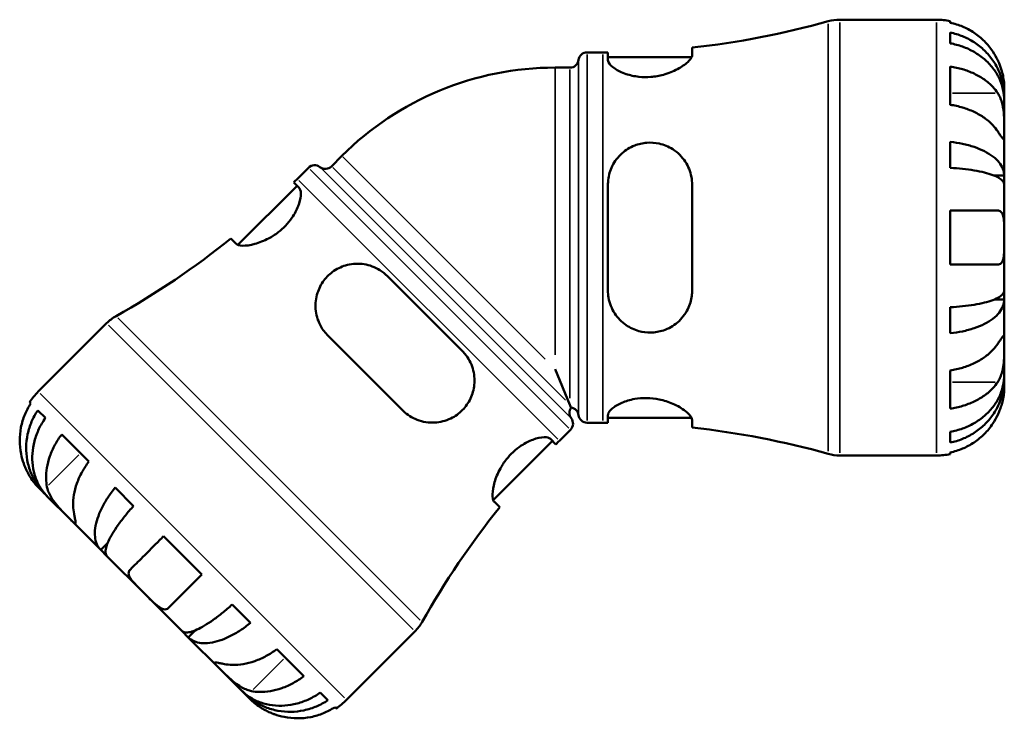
# Model space of a CAD drawing. Header units: millimetres. Extents: x 0 to 898, y 0 to 907.
# Tile 3 of 12: x 356 to 487, y 249 to 342. Entities that reach past the tile are written whole.
import ezdxf

# ---------------------------------------------------------------- set-up
doc = ezdxf.new("R2010")
doc.units = ezdxf.units.MM
doc.layers.add('Visible (ISO)', color=7, linetype='Continuous', lineweight=50)
doc.layers.add('Visible Narrow (ISO)', color=7, linetype='Continuous', lineweight=35)

msp = doc.modelspace()

# ---------------------------------------------------------------- linework, layer by layer
at = {"layer": 'Visible (ISO)'}
for p, q in [((465.393, 342.1), (478.262, 342.1)), ((480.062, 341.918), (480.062, 341.692)), ((480.062, 340.384), (480.062, 338.951)), ((445.735, 337.389), (445.735, 338.389)), ((431.775, 337.75), (433.855, 337.75)), ((434.535, 337.752), (434.535, 336.725)), ((434.535, 337.11), (445.666, 337.11)), ((427.509, 335.72), (429.474, 335.72)), ((480.062, 335.863), (480.062, 330.772)), ((487.262, 331.813), (487.262, 333.1)), ((487.262, 331.813), (487.245, 331.813)), ((487.262, 331.323), (487.262, 331.813)), ((487.262, 327.242), (487.262, 331.323)), ((487.262, 321.341), (487.262, 327.242)), ((480.062, 325.834), (480.062, 322.375)), ((399.143, 323.97), (397.754, 322.581)), ((394.691, 322.389), (393.22, 320.918)), ((487.262, 321.341), (485.937, 321.341)), ((487.262, 320.158), (487.262, 321.341)), ((393.192, 319.985), (385.322, 312.114)), ((393.464, 319.713), (392.738, 320.439)), ((434.535, 320.14), (434.535, 306.06)), ((445.735, 306.06), (445.735, 320.14)), ((487.262, 313.1), (487.262, 320.158)), ((480.062, 316.7), (480.062, 309.5)), ((487.262, 306.041), (487.262, 313.1)), ((384.368, 312.97), (385.075, 312.263)), ((415.148, 298.029), (405.192, 307.985)), ((487.262, 304.859), (487.262, 306.041)), ((487.262, 304.859), (485.937, 304.859)), ((487.262, 298.958), (487.262, 304.859)), ((480.062, 303.824), (480.062, 300.365)), ((367.844, 301.694), (358.744, 292.594)), ((397.272, 300.066), (407.228, 290.11)), ((487.262, 294.876), (487.262, 298.958)), ((429.474, 290.862), (427.509, 295.604)), ((480.062, 295.427), (480.062, 290.336)), ((487.262, 294.387), (487.262, 294.876)), ((487.262, 294.387), (487.245, 294.387)), ((487.262, 293.1), (487.262, 294.387)), ((357.759, 291.033), (357.6, 291.192)), ((359.697, 289.095), (358.684, 290.108)), ((434.535, 289.474), (434.535, 288.448)), ((431.775, 288.45), (433.855, 288.45)), ((434.535, 289.09), (445.666, 289.09)), ((445.735, 287.81), (445.735, 288.81)), ((365.481, 283.311), (361.881, 286.911)), ((429.552, 287.529), (428.081, 286.058)), ((480.062, 287.248), (480.062, 285.815)), ((427.147, 286.03), (419.277, 278.159)), ((427.601, 285.575), (426.876, 286.301)), ((480.062, 284.507), (480.062, 284.282)), ((465.393, 284.1), (478.262, 284.1)), ((358.744, 279.866), (359.654, 278.956)), ((371.419, 277.373), (368.973, 279.819)), ((359.654, 278.956), (359.667, 278.968)), ((359.654, 278.956), (360, 278.609)), ((360, 278.609), (362.886, 275.724)), ((419.426, 277.912), (420.132, 277.205)), ((362.886, 275.724), (367.059, 271.551)), ((367.059, 271.551), (367.996, 272.488)), ((380.523, 268.269), (375.432, 273.36)), ((367.059, 271.551), (367.895, 270.715)), ((367.895, 270.715), (372.886, 265.724)), ((372.886, 265.724), (377.877, 260.732)), ((386.982, 261.81), (384.536, 264.256)), ((377.877, 260.732), (378.713, 259.896)), ((378.713, 259.896), (379.651, 260.833)), ((408.856, 260.682), (399.756, 251.581)), ((378.713, 259.896), (382.886, 255.724)), ((394.074, 254.718), (390.474, 258.318)), ((382.886, 255.724), (385.772, 252.838)), ((385.772, 252.838), (386.118, 252.491)), ((386.118, 252.491), (386.131, 252.504)), ((386.118, 252.491), (387.028, 251.581)), ((397.271, 251.521), (396.257, 252.535)), ((398.355, 250.437), (398.195, 250.597))]:
    msp.add_line(p, q, dxfattribs=at)
for centre, radius, start, end in [((433.855, 448.447), 110.698, 276.1608, 285.70667), ((465.393, 336.3), 5.8, 90, 105.70667), ((478.262, 333.1), 9, 78.46304, 90), ((429.474, 336.88), 1.16, 270, 352.81924), ((431.775, 336.59), 1.16, 90, 172.81924), ((433.855, 448.447), 110.698, 270, 270.35196), ((427.509, 295.604), 40.116, 90, 135), ((395.511, 321.569), 1.16, 52.18076, 135), ((396.934, 323.401), 1.16, 232.18076, 315), ((314.945, 399.193), 110.698, 314.64804, 315), ((314.945, 399.193), 110.698, 299.29333, 308.8392), ((371.945, 297.593), 5.8, 119.29333, 135), ((365.108, 286.23), 9, 135, 146.53696), ((430.564, 289.771), 1.16, 143.08211, 217.81924), ((429.474, 289.32), 1.16, 7.18076, 81.91789), ((428.731, 288.349), 1.16, 315, 37.81924), ((431.775, 289.61), 1.16, 187.18076, 270), ((433.855, 177.752), 110.698, 89.64804, 90), ((433.855, 177.752), 110.698, 74.29333, 83.8392), ((506.356, 207.783), 110.698, 135, 135.35196), ((465.393, 289.9), 5.8, 254.29333, 270), ((478.262, 293.1), 9, 270, 281.53696), ((506.356, 207.783), 110.698, 141.1608, 150.70667), ((404.755, 264.783), 5.8, 315, 330.70667), ((393.392, 257.945), 9, 303.46304, 315)]:
    msp.add_arc(centre, radius, start, end, dxfattribs=at)
for points, knots in [([(486.386, 336.7), (486.204, 337.087), (485.984, 337.48), (485.399, 338.362), (485.007, 338.834), (484.22, 339.625), (483.753, 340.017), (482.747, 340.692), (482.208, 340.976), (481.198, 341.396), (480.637, 341.574), (480.062, 341.692)], [4.42788405, 4.42788405, 4.42788405, 4.42788405, 4.5512464, 4.5512464, 4.71913293, 4.71913293, 4.88586959, 4.88586959, 5.05260626, 5.05260626, 5.21400469, 5.21400469, 5.21400469, 5.21400469]), ([(480.062, 340.384), (480.639, 340.27), (481.203, 340.098), (482.215, 339.691), (482.755, 339.417), (483.761, 338.765), (484.229, 338.387), (485.015, 337.624), (485.405, 337.17), (486.079, 336.192), (486.362, 335.668), (486.788, 334.669), (486.97, 334.103), (487.207, 332.945), (487.262, 332.354), (487.262, 331.813)], [0.1707461, 0.1707461, 0.1707461, 0.1707461, 0.33284, 0.33284, 0.4994944, 0.4994944, 0.6661487, 0.6661487, 0.8332087, 0.8332087, 1.0002688, 1.0002688, 1.1679728, 1.1679728, 1.3356767, 1.3356767, 1.3356767, 1.3356767]), ([(487.262, 331.323), (487.262, 331.805), (487.207, 332.331), (486.97, 333.361), (486.788, 333.865), (486.362, 334.754), (486.079, 335.22), (485.405, 336.091), (485.015, 336.495), (484.229, 337.173), (483.761, 337.51), (482.755, 338.091), (482.215, 338.335), (481.203, 338.697), (480.639, 338.85), (480.062, 338.951)], [4.0142509, 4.0142509, 4.0142509, 4.0142509, 4.1819549, 4.1819549, 4.3496588, 4.3496588, 4.5167189, 4.5167189, 4.6837789, 4.6837789, 4.8504333, 4.8504333, 5.0170876, 5.0170876, 5.1791816, 5.1791816, 5.1791816, 5.1791816]), ([(445.735, 337.389), (445.735, 337.322), (445.721, 337.249), (445.613, 336.961), (445.43, 336.719), (444.821, 336.149), (444.353, 335.817), (443.242, 335.225), (442.61, 334.962), (441.375, 334.624), (440.809, 334.521), (439.689, 334.435), (439.154, 334.445), (438.028, 334.57), (437.464, 334.701), (436.351, 335.076), (435.838, 335.334), (435.028, 335.879), (434.744, 336.166), (434.562, 336.53), (434.535, 336.631), (434.535, 336.725)], [-1.9753038, -1.9753038, -1.9753038, -1.9753038, -1.9022298, -1.9022298, -1.7014977, -1.7014977, -1.4563872, -1.4563872, -1.2268722, -1.2268722, -1.0516206, -1.0516206, -0.8887901, -0.8887901, -0.6980316, -0.6980316, -0.466889, -0.466889, -0.223371, -0.223371, -0.1239051, -0.1239051, -0.1239051, -0.1239051]), ([(487.262, 333.1), (487.262, 333.1), (487.263, 333.135), (487.26, 333.284), (487.257, 333.403), (487.231, 333.786), (487.199, 334.087), (487.085, 334.689), (487.023, 334.956), (486.89, 335.415), (486.831, 335.598), (486.705, 335.953), (486.639, 336.123), (486.51, 336.429), (486.45, 336.565), (486.386, 336.7)], [0, 0, 0, 0, 0.08783311, 0.08783311, 0.18435408, 0.18435408, 0.32279749, 0.32279749, 0.41754463, 0.41754463, 0.47774931, 0.47774931, 0.53276241, 0.53276241, 0.57681269, 0.57681269, 0.57681269, 0.57681269]), ([(480.062, 335.863), (480.637, 335.78), (481.198, 335.654), (482.208, 335.357), (482.747, 335.156), (483.753, 334.678), (484.22, 334.401), (485.007, 333.842), (485.399, 333.508), (485.984, 332.885), (486.204, 332.607), (486.386, 332.333)], [0.17075309, 0.17075309, 0.17075309, 0.17075309, 0.33215152, 0.33215152, 0.49888818, 0.49888818, 0.66562485, 0.66562485, 0.83351137, 0.83351137, 0.95687373, 0.95687373, 0.95687373, 0.95687373]), ([(486.386, 332.333), (486.445, 332.244), (486.502, 332.15), (486.652, 331.872), (486.739, 331.678), (486.896, 331.251), (486.963, 331.02), (487.097, 330.439), (487.151, 330.087), (487.232, 329.28), (487.249, 328.835), (487.264, 327.978), (487.262, 327.578), (487.262, 327.242)], [-0.58004807, -0.58004807, -0.58004807, -0.58004807, -0.5384523, -0.5384523, -0.46383793, -0.46383793, -0.3862639, -0.3862639, -0.27840269, -0.27840269, -0.14277912, -0.14277912, 0, 0, 0, 0]), ([(486.386, 327.242), (486.204, 327.516), (485.984, 327.794), (485.399, 328.417), (485.007, 328.751), (484.22, 329.31), (483.753, 329.587), (482.747, 330.065), (482.208, 330.266), (481.198, 330.563), (480.637, 330.688), (480.062, 330.772)], [4.42788405, 4.42788405, 4.42788405, 4.42788405, 4.5512464, 4.5512464, 4.71913293, 4.71913293, 4.88586959, 4.88586959, 5.05260626, 5.05260626, 5.21400469, 5.21400469, 5.21400469, 5.21400469]), ([(487.262, 327.242), (487.262, 327.059), (487.263, 326.896), (487.261, 326.607), (487.259, 326.485), (487.244, 326.263), (487.226, 326.194), (487.15, 326.182), (487.094, 326.232), (486.957, 326.404), (486.889, 326.498), (486.732, 326.726), (486.644, 326.856), (486.495, 327.078), (486.442, 327.158), (486.386, 327.242)], [0, 0, 0, 0, 0.07774953, 0.07774953, 0.16081914, 0.16081914, 0.27783798, 0.27783798, 0.3882896, 0.3882896, 0.46542959, 0.46542959, 0.54035429, 0.54035429, 0.57953204, 0.57953204, 0.57953204, 0.57953204]), ([(434.535, 320.14), (434.535, 320.348), (434.547, 320.556), (434.643, 321.411), (434.827, 322.037), (435.425, 323.251), (435.86, 323.827), (436.887, 324.749), (437.462, 325.108), (438.611, 325.556), (439.151, 325.68), (440.258, 325.766), (440.806, 325.726), (441.997, 325.464), (442.61, 325.205), (443.827, 324.425), (444.393, 323.861), (445.224, 322.591), (445.506, 321.895), (445.704, 320.822), (445.735, 320.482), (445.735, 320.14)], [-1.9584244, -1.9584244, -1.9584244, -1.9584244, -1.8929764, -1.8929764, -1.6872171, -1.6872171, -1.4600402, -1.4600402, -1.2513654, -1.2513654, -1.0839666, -1.0839666, -0.9173771, -0.9173771, -0.710053, -0.710053, -0.4546387, -0.4546387, -0.2153006, -0.2153006, -0.1077817, -0.1077817, -0.1077817, -0.1077817]), ([(480.062, 325.834), (480.639, 325.774), (481.203, 325.684), (482.215, 325.471), (482.755, 325.327), (483.761, 324.985), (484.229, 324.787), (485.015, 324.387), (485.405, 324.149), (486.079, 323.636), (486.362, 323.362), (486.788, 322.838), (486.97, 322.541), (487.207, 321.934), (487.262, 321.624), (487.262, 321.341)], [0.1707461, 0.1707461, 0.1707461, 0.1707461, 0.33284, 0.33284, 0.4994944, 0.4994944, 0.6661487, 0.6661487, 0.8332087, 0.8332087, 1.0002688, 1.0002688, 1.1679728, 1.1679728, 1.3356767, 1.3356767, 1.3356767, 1.3356767]), ([(487.262, 320.158), (487.262, 320.298), (487.207, 320.451), (486.97, 320.75), (486.788, 320.897), (486.362, 321.155), (486.079, 321.291), (485.405, 321.544), (485.015, 321.661), (484.229, 321.858), (483.761, 321.956), (482.755, 322.125), (482.215, 322.196), (481.203, 322.301), (480.639, 322.345), (480.062, 322.375)], [4.0142509, 4.0142509, 4.0142509, 4.0142509, 4.1819549, 4.1819549, 4.3496588, 4.3496588, 4.5167189, 4.5167189, 4.6837789, 4.6837789, 4.8504333, 4.8504333, 5.0170876, 5.0170876, 5.1791816, 5.1791816, 5.1791816, 5.1791816]), ([(393.464, 319.713), (393.486, 319.691), (393.506, 319.667), (393.664, 319.441), (393.717, 319.107), (393.639, 318.274), (393.524, 317.793), (393.127, 316.779), (392.857, 316.254), (392.248, 315.365), (391.959, 315.007), (391.333, 314.356), (391.01, 314.067), (390.258, 313.489), (389.83, 313.217), (388.773, 312.655), (388.151, 312.417), (386.934, 312.079), (386.355, 312.003), (385.521, 312.029), (385.235, 312.109), (385.079, 312.258), (385.077, 312.261), (385.075, 312.263)], [-2.0526513, -2.0526513, -2.0526513, -2.0526513, -2.0204862, -2.0204862, -1.7790845, -1.7790845, -1.5583781, -1.5583781, -1.3531257, -1.3531257, -1.2097213, -1.2097213, -1.0793863, -1.0793863, -0.9232026, -0.9232026, -0.6952005, -0.6952005, -0.4341724, -0.4341724, -0.2071269, -0.2071269, -0.2036297, -0.2036297, -0.2036297, -0.2036297]), ([(480.062, 316.7), (480.637, 316.7), (481.198, 316.7), (482.208, 316.7), (482.747, 316.7), (483.753, 316.7), (484.22, 316.7), (485.007, 316.7), (485.399, 316.7), (485.984, 316.7), (486.204, 316.7), (486.386, 316.7)], [0.17075309, 0.17075309, 0.17075309, 0.17075309, 0.33215152, 0.33215152, 0.49888818, 0.49888818, 0.66562485, 0.66562485, 0.83351137, 0.83351137, 0.95687373, 0.95687373, 0.95687373, 0.95687373]), ([(486.386, 316.7), (486.454, 316.7), (486.518, 316.691), (486.668, 316.648), (486.748, 316.602), (486.897, 316.464), (486.963, 316.369), (487.097, 316.079), (487.151, 315.861), (487.233, 315.279), (487.249, 314.9), (487.264, 314.046), (487.262, 313.575), (487.262, 313.1)], [-0.57647647, -0.57647647, -0.57647647, -0.57647647, -0.52968676, -0.52968676, -0.46054026, -0.46054026, -0.38562403, -0.38562403, -0.27730827, -0.27730827, -0.14258086, -0.14258086, 0, 0, 0, 0]), ([(487.262, 313.1), (487.262, 312.819), (487.263, 312.54), (487.261, 311.972), (487.258, 311.687), (487.236, 311.009), (487.207, 310.646), (487.1, 310.144), (487.04, 309.973), (486.902, 309.742), (486.833, 309.666), (486.673, 309.553), (486.582, 309.519), (486.452, 309.502), (486.419, 309.5), (486.386, 309.5)], [-2.49913258, -2.49913258, -2.49913258, -2.49913258, -2.41505436, -2.41505436, -2.32384732, -2.32384732, -2.1841143, -2.1841143, -2.08674766, -2.08674766, -2.01440674, -2.01440674, -1.93994266, -1.93994266, -1.91637503, -1.91637503, -1.91637503, -1.91637503]), ([(397.272, 300.066), (397.241, 300.096), (397.211, 300.128), (397.181, 300.159), (396.797, 300.562), (396.48, 301.013), (395.902, 302.156), (395.704, 302.869), (395.594, 304.305), (395.674, 305.029), (396.083, 306.312), (396.369, 306.876), (397.123, 307.879), (397.571, 308.308), (398.637, 309.033), (399.242, 309.3), (400.61, 309.642), (401.367, 309.672), (402.844, 309.441), (403.563, 309.174), (404.563, 308.546), (404.893, 308.284), (405.192, 307.985)], [-0.0136337, -0.0136337, -0.0136337, -0.0136337, 0, 0, 0, 0.174245, 0.174245, 0.4118108, 0.4118108, 0.6439084, 0.6439084, 0.8389558, 0.8389558, 1.0261762, 1.0261762, 1.2274389, 1.2274389, 1.4634934, 1.4634934, 1.7052068, 1.7052068, 1.8380394, 1.8380394, 1.8380394, 1.8380394]), ([(486.386, 309.5), (486.204, 309.5), (485.984, 309.5), (485.399, 309.5), (485.007, 309.5), (484.22, 309.5), (483.753, 309.5), (482.747, 309.5), (482.208, 309.5), (481.198, 309.5), (480.637, 309.5), (480.062, 309.5)], [4.42788405, 4.42788405, 4.42788405, 4.42788405, 4.5512464, 4.5512464, 4.71913293, 4.71913293, 4.88586959, 4.88586959, 5.05260626, 5.05260626, 5.21400469, 5.21400469, 5.21400469, 5.21400469]), ([(445.735, 306.06), (445.735, 305.827), (445.721, 305.595), (445.613, 304.736), (445.43, 304.133), (444.821, 302.902), (444.353, 302.299), (443.242, 301.347), (442.61, 300.982), (441.375, 300.57), (440.809, 300.47), (439.689, 300.451), (439.154, 300.52), (438.028, 300.833), (437.464, 301.1), (436.351, 301.866), (435.838, 302.397), (435.028, 303.64), (434.744, 304.36), (434.562, 305.429), (434.535, 305.743), (434.535, 306.06)], [-1.9753038, -1.9753038, -1.9753038, -1.9753038, -1.9022298, -1.9022298, -1.7014977, -1.7014977, -1.4563872, -1.4563872, -1.2268722, -1.2268722, -1.0516206, -1.0516206, -0.8887901, -0.8887901, -0.6980316, -0.6980316, -0.466889, -0.466889, -0.223371, -0.223371, -0.1239051, -0.1239051, -0.1239051, -0.1239051]), ([(480.062, 303.824), (480.639, 303.854), (481.203, 303.899), (482.215, 304.004), (482.755, 304.075), (483.761, 304.243), (484.229, 304.341), (485.015, 304.538), (485.405, 304.656), (486.079, 304.909), (486.362, 305.044), (486.788, 305.302), (486.97, 305.449), (487.207, 305.748), (487.262, 305.901), (487.262, 306.041)], [0.1707461, 0.1707461, 0.1707461, 0.1707461, 0.33284, 0.33284, 0.4994944, 0.4994944, 0.6661487, 0.6661487, 0.8332087, 0.8332087, 1.0002688, 1.0002688, 1.1679728, 1.1679728, 1.3356767, 1.3356767, 1.3356767, 1.3356767]), ([(487.262, 304.859), (487.262, 304.575), (487.207, 304.265), (486.97, 303.658), (486.788, 303.361), (486.362, 302.838), (486.079, 302.563), (485.405, 302.05), (485.015, 301.812), (484.229, 301.412), (483.761, 301.214), (482.755, 300.872), (482.215, 300.728), (481.203, 300.515), (480.639, 300.425), (480.062, 300.365)], [4.0142509, 4.0142509, 4.0142509, 4.0142509, 4.1819549, 4.1819549, 4.3496588, 4.3496588, 4.5167189, 4.5167189, 4.6837789, 4.6837789, 4.8504333, 4.8504333, 5.0170876, 5.0170876, 5.1791816, 5.1791816, 5.1791816, 5.1791816]), ([(486.386, 298.958), (486.445, 299.046), (486.502, 299.131), (486.652, 299.356), (486.739, 299.485), (486.896, 299.71), (486.963, 299.804), (487.097, 299.97), (487.151, 300.017), (487.232, 300.004), (487.249, 299.913), (487.264, 299.56), (487.262, 299.294), (487.262, 298.958)], [-0.58004807, -0.58004807, -0.58004807, -0.58004807, -0.5384523, -0.5384523, -0.46383793, -0.46383793, -0.3862639, -0.3862639, -0.27840269, -0.27840269, -0.14277912, -0.14277912, 0, 0, 0, 0]), ([(480.062, 295.427), (480.637, 295.511), (481.198, 295.636), (482.208, 295.933), (482.747, 296.134), (483.753, 296.612), (484.22, 296.889), (485.007, 297.448), (485.399, 297.782), (485.984, 298.406), (486.204, 298.683), (486.386, 298.958)], [0.17075309, 0.17075309, 0.17075309, 0.17075309, 0.33215152, 0.33215152, 0.49888818, 0.49888818, 0.66562485, 0.66562485, 0.83351137, 0.83351137, 0.95687373, 0.95687373, 0.95687373, 0.95687373]), ([(487.262, 298.958), (487.262, 298.774), (487.263, 298.572), (487.261, 298.12), (487.259, 297.871), (487.244, 297.243), (487.226, 296.857), (487.15, 296.104), (487.094, 295.743), (486.957, 295.157), (486.889, 294.928), (486.732, 294.503), (486.644, 294.309), (486.495, 294.038), (486.442, 293.95), (486.386, 293.866)], [0, 0, 0, 0, 0.07774953, 0.07774953, 0.16081914, 0.16081914, 0.27783798, 0.27783798, 0.3882896, 0.3882896, 0.46542959, 0.46542959, 0.54035429, 0.54035429, 0.57953204, 0.57953204, 0.57953204, 0.57953204]), ([(415.148, 298.029), (415.273, 297.904), (415.392, 297.773), (415.983, 297.057), (416.336, 296.393), (416.76, 294.987), (416.834, 294.248), (416.697, 292.88), (416.526, 292.256), (415.982, 291.111), (415.629, 290.602), (414.737, 289.688), (414.209, 289.311), (412.958, 288.703), (412.235, 288.521), (410.705, 288.432), (409.897, 288.56), (408.477, 289.117), (407.857, 289.508), (407.322, 290.018), (407.29, 290.048), (407.259, 290.079), (407.228, 290.11)], [-1.8383257, -1.8383257, -1.8383257, -1.8383257, -1.7826194, -1.7826194, -1.5461924, -1.5461924, -1.3125354, -1.3125354, -1.1136299, -1.1136299, -0.9267894, -0.9267894, -0.7287758, -0.7287758, -0.4939303, -0.4939303, -0.2314958, -0.2314958, 0, 0, 0, 0.0136277, 0.0136277, 0.0136277, 0.0136277]), ([(480.062, 287.248), (480.639, 287.35), (481.203, 287.503), (482.215, 287.865), (482.755, 288.109), (483.761, 288.689), (484.229, 289.026), (485.015, 289.704), (485.405, 290.109), (486.079, 290.979), (486.362, 291.445), (486.788, 292.334), (486.97, 292.838), (487.207, 293.869), (487.262, 294.395), (487.262, 294.876)], [0.1707461, 0.1707461, 0.1707461, 0.1707461, 0.33284, 0.33284, 0.4994944, 0.4994944, 0.6661487, 0.6661487, 0.8332087, 0.8332087, 1.0002688, 1.0002688, 1.1679728, 1.1679728, 1.3356767, 1.3356767, 1.3356767, 1.3356767]), ([(487.262, 294.387), (487.262, 293.845), (487.207, 293.254), (486.97, 292.097), (486.788, 291.53), (486.362, 290.531), (486.079, 290.008), (485.405, 289.029), (485.015, 288.575), (484.229, 287.813), (483.761, 287.435), (482.755, 286.782), (482.215, 286.508), (481.203, 286.101), (480.639, 285.929), (480.062, 285.815)], [4.0142509, 4.0142509, 4.0142509, 4.0142509, 4.1819549, 4.1819549, 4.3496588, 4.3496588, 4.5167189, 4.5167189, 4.6837789, 4.6837789, 4.8504333, 4.8504333, 5.0170876, 5.0170876, 5.1791816, 5.1791816, 5.1791816, 5.1791816]), ([(486.386, 293.866), (486.204, 293.592), (485.984, 293.315), (485.399, 292.691), (485.007, 292.357), (484.22, 291.798), (483.753, 291.521), (482.747, 291.043), (482.208, 290.842), (481.198, 290.545), (480.637, 290.42), (480.062, 290.336)], [4.42788405, 4.42788405, 4.42788405, 4.42788405, 4.5512464, 4.5512464, 4.71913293, 4.71913293, 4.88586959, 4.88586959, 5.05260626, 5.05260626, 5.21400469, 5.21400469, 5.21400469, 5.21400469]), ([(486.386, 289.5), (486.454, 289.643), (486.518, 289.787), (486.668, 290.147), (486.748, 290.361), (486.897, 290.802), (486.963, 291.026), (487.097, 291.552), (487.151, 291.838), (487.233, 292.4), (487.249, 292.649), (487.264, 293.006), (487.262, 293.1), (487.262, 293.1)], [-0.57647647, -0.57647647, -0.57647647, -0.57647647, -0.52968676, -0.52968676, -0.46054026, -0.46054026, -0.38562403, -0.38562403, -0.27730827, -0.27730827, -0.14258086, -0.14258086, 0, 0, 0, 0]), ([(357.759, 291.033), (357.437, 290.543), (357.166, 290.021), (356.749, 289.009), (356.568, 288.427), (356.334, 287.238), (356.281, 286.631), (356.284, 285.515), (356.341, 284.904), (356.551, 283.867), (356.673, 283.434), (356.818, 283.031)], [0.17075309, 0.17075309, 0.17075309, 0.17075309, 0.33215152, 0.33215152, 0.49888818, 0.49888818, 0.66562485, 0.66562485, 0.83351137, 0.83351137, 0.95687373, 0.95687373, 0.95687373, 0.95687373]), ([(429.474, 290.862), (429.512, 290.769), (429.545, 290.691), (429.6, 290.558), (429.62, 290.509), (429.632, 290.479), (429.634, 290.474), (429.636, 290.47), (429.636, 290.469), (429.637, 290.468), (429.637, 290.468), (429.637, 290.468)], [0, 0, 0, 0, 0.15324703, 0.15324703, 0.33142952, 0.33142952, 0.37914603, 0.37914603, 0.4072414, 0.4072414, 0.41726052, 0.41726052, 0.41726052, 0.41726052]), ([(434.535, 289.474), (434.535, 289.536), (434.547, 289.601), (434.643, 289.88), (434.827, 290.114), (435.425, 290.615), (435.86, 290.881), (436.887, 291.325), (437.462, 291.505), (438.611, 291.71), (439.151, 291.756), (440.258, 291.739), (440.806, 291.676), (441.997, 291.431), (442.61, 291.227), (443.827, 290.696), (444.393, 290.354), (445.224, 289.708), (445.506, 289.402), (445.704, 289.019), (445.735, 288.909), (445.735, 288.81)], [-1.9584244, -1.9584244, -1.9584244, -1.9584244, -1.8929764, -1.8929764, -1.6872171, -1.6872171, -1.4600402, -1.4600402, -1.2513654, -1.2513654, -1.0839666, -1.0839666, -0.9173771, -0.9173771, -0.710053, -0.710053, -0.4546387, -0.4546387, -0.2153006, -0.2153006, -0.1077817, -0.1077817, -0.1077817, -0.1077817]), ([(359.654, 278.956), (359.271, 279.338), (358.892, 279.795), (358.241, 280.781), (357.969, 281.311), (357.565, 282.318), (357.394, 282.889), (357.179, 284.057), (357.134, 284.654), (357.151, 285.749), (357.214, 286.347), (357.464, 287.52), (357.652, 288.095), (358.08, 289.099), (358.357, 289.619), (358.684, 290.108)], [4.0142509, 4.0142509, 4.0142509, 4.0142509, 4.1819549, 4.1819549, 4.3496588, 4.3496588, 4.5167189, 4.5167189, 4.6837789, 4.6837789, 4.8504333, 4.8504333, 5.0170876, 5.0170876, 5.1791816, 5.1791816, 5.1791816, 5.1791816]), ([(480.062, 284.507), (480.637, 284.625), (481.198, 284.803), (482.208, 285.223), (482.747, 285.507), (483.753, 286.183), (484.22, 286.574), (485.007, 287.365), (485.399, 287.837), (485.984, 288.719), (486.204, 289.112), (486.386, 289.5)], [0.17075309, 0.17075309, 0.17075309, 0.17075309, 0.33215152, 0.33215152, 0.49888818, 0.49888818, 0.66562485, 0.66562485, 0.83351137, 0.83351137, 0.95687373, 0.95687373, 0.95687373, 0.95687373]), ([(359.697, 289.095), (359.361, 288.615), (359.071, 288.108), (358.611, 287.136), (358.402, 286.582), (358.101, 285.46), (358.008, 284.891), (357.932, 283.856), (357.942, 283.294), (358.081, 282.202), (358.211, 281.672), (358.538, 280.742), (358.766, 280.257), (359.327, 279.361), (359.66, 278.95), (360, 278.609)], [0.1707461, 0.1707461, 0.1707461, 0.1707461, 0.33284, 0.33284, 0.4994944, 0.4994944, 0.6661487, 0.6661487, 0.8332087, 0.8332087, 1.0002688, 1.0002688, 1.1679728, 1.1679728, 1.3356767, 1.3356767, 1.3356767, 1.3356767]), ([(359.906, 279.943), (359.841, 280.266), (359.8, 280.617), (359.773, 281.472), (359.814, 281.986), (359.975, 282.937), (360.109, 283.463), (360.483, 284.513), (360.722, 285.036), (361.226, 285.96), (361.534, 286.446), (361.881, 286.911)], [4.42788405, 4.42788405, 4.42788405, 4.42788405, 4.5512464, 4.5512464, 4.71913293, 4.71913293, 4.88586959, 4.88586959, 5.05260626, 5.05260626, 5.21400469, 5.21400469, 5.21400469, 5.21400469]), ([(419.426, 277.912), (419.409, 277.929), (419.393, 277.947), (419.234, 278.159), (419.167, 278.501), (419.191, 279.395), (419.28, 279.941), (419.626, 281.117), (419.876, 281.743), (420.455, 282.789), (420.727, 283.203), (421.307, 283.937), (421.599, 284.254), (422.263, 284.875), (422.632, 285.164), (423.53, 285.758), (424.052, 286.016), (425.119, 286.414), (425.642, 286.518), (426.436, 286.534), (426.72, 286.457), (426.876, 286.301)], [-2.0683821, -2.0683821, -2.0683821, -2.0683821, -2.0430394, -2.0430394, -1.7988964, -1.7988964, -1.5599438, -1.5599438, -1.3320255, -1.3320255, -1.1798696, -1.1798696, -1.0497988, -1.0497988, -0.9031593, -0.9031593, -0.6976367, -0.6976367, -0.4495147, -0.4495147, -0.2178972, -0.2178972, -0.2178972, -0.2178972]), ([(356.818, 283.031), (356.837, 282.976), (356.857, 282.922), (356.958, 282.656), (357.045, 282.447), (357.226, 282.05), (357.319, 281.864), (357.541, 281.45), (357.672, 281.233), (358.003, 280.727), (358.196, 280.478), (358.518, 280.096), (358.64, 279.971), (358.729, 279.88), (358.744, 279.866), (358.744, 279.866)], [-1.64709943, -1.64709943, -1.64709943, -1.64709943, -1.63155879, -1.63155879, -1.57007336, -1.57007336, -1.51139251, -1.51139251, -1.43362177, -1.43362177, -1.31135444, -1.31135444, -1.18480052, -1.18480052, -1.12443215, -1.12443215, -1.12443215, -1.12443215]), ([(365.481, 283.311), (365.134, 282.846), (364.826, 282.36), (364.322, 281.436), (364.083, 280.913), (363.709, 279.863), (363.575, 279.337), (363.414, 278.386), (363.373, 277.872), (363.4, 277.017), (363.441, 276.666), (363.506, 276.343)], [0.17075309, 0.17075309, 0.17075309, 0.17075309, 0.33215152, 0.33215152, 0.49888818, 0.49888818, 0.66562485, 0.66562485, 0.83351137, 0.83351137, 0.95687373, 0.95687373, 0.95687373, 0.95687373]), ([(362.886, 275.724), (362.874, 275.736), (362.862, 275.748), (362.625, 275.984), (362.364, 276.244), (361.828, 276.798), (361.561, 277.083), (361.055, 277.682), (360.821, 277.988), (360.47, 278.531), (360.341, 278.758), (360.127, 279.208), (360.042, 279.428), (359.95, 279.744), (359.925, 279.845), (359.906, 279.943)], [-1.12498777, -1.12498777, -1.12498777, -1.12498777, -1.11836887, -1.11836887, -0.99963271, -0.99963271, -0.89143718, -0.89143718, -0.78644128, -0.78644128, -0.7109749, -0.7109749, -0.63644696, -0.63644696, -0.60096749, -0.60096749, -0.60096749, -0.60096749]), ([(367.059, 271.551), (366.858, 271.751), (366.678, 272.009), (366.416, 272.606), (366.335, 272.945), (366.266, 273.617), (366.272, 274.011), (366.386, 274.85), (366.494, 275.294), (366.767, 276.133), (366.957, 276.603), (367.427, 277.557), (367.707, 278.04), (368.272, 278.907), (368.607, 279.369), (368.973, 279.819)], [4.0142513, 4.0142513, 4.0142513, 4.0142513, 4.1819552, 4.1819552, 4.3496592, 4.3496592, 4.5167193, 4.5167193, 4.6837793, 4.6837793, 4.8504337, 4.8504337, 5.017088, 5.017088, 5.179182, 5.179182, 5.179182, 5.179182]), ([(371.419, 277.373), (371.032, 276.944), (370.664, 276.514), (370.023, 275.724), (369.692, 275.293), (369.099, 274.461), (368.838, 274.062), (368.422, 273.367), (368.228, 273.007), (367.931, 272.352), (367.827, 272.056), (367.708, 271.572), (367.683, 271.34), (367.727, 270.96), (367.796, 270.814), (367.895, 270.715)], [0.1707461, 0.1707461, 0.1707461, 0.1707461, 0.33284, 0.33284, 0.4994944, 0.4994944, 0.6661487, 0.6661487, 0.8332087, 0.8332087, 1.0002688, 1.0002688, 1.1679728, 1.1679728, 1.3356767, 1.3356767, 1.3356767, 1.3356767]), ([(363.506, 276.343), (363.522, 276.259), (363.539, 276.178), (363.593, 275.906), (363.626, 275.733), (363.68, 275.44), (363.699, 275.32), (363.719, 275.111), (363.712, 275.044), (363.638, 275.008), (363.557, 275.069), (363.292, 275.316), (363.112, 275.498), (362.886, 275.724)], [-1.64801821, -1.64801821, -1.64801821, -1.64801821, -1.61789711, -1.61789711, -1.54298202, -1.54298202, -1.46849938, -1.46849938, -1.37071494, -1.37071494, -1.24728994, -1.24728994, -1.12498777, -1.12498777, -1.12498777, -1.12498777]), ([(370.96, 268.889), (371.089, 269.018), (371.244, 269.173), (371.658, 269.587), (371.935, 269.864), (372.492, 270.42), (372.822, 270.75), (373.533, 271.462), (373.915, 271.843), (374.629, 272.557), (375.026, 272.954), (375.432, 273.36)], [-0.95687373, -0.95687373, -0.95687373, -0.95687373, -0.83351137, -0.83351137, -0.66562485, -0.66562485, -0.49888818, -0.49888818, -0.33215152, -0.33215152, -0.17075309, -0.17075309, -0.17075309, -0.17075309]), ([(372.886, 265.724), (372.646, 265.964), (372.407, 266.202), (371.899, 266.717), (371.64, 266.985), (371.198, 267.495), (371.022, 267.731), (370.828, 268.106), (370.782, 268.25), (370.761, 268.513), (370.785, 268.629), (370.873, 268.789), (370.912, 268.841), (370.96, 268.889)], [-1.11176154, -1.11176154, -1.11176154, -1.11176154, -1.02173196, -1.02173196, -0.91232961, -0.91232961, -0.80071337, -0.80071337, -0.7196358, -0.7196358, -0.63980561, -0.63980561, -0.59711941, -0.59711941, -0.59711941, -0.59711941]), ([(380.523, 268.269), (380.117, 267.863), (379.72, 267.466), (379.006, 266.752), (378.625, 266.371), (377.913, 265.659), (377.583, 265.329), (377.027, 264.773), (376.75, 264.496), (376.336, 264.082), (376.18, 263.927), (376.051, 263.797)], [0.17075309, 0.17075309, 0.17075309, 0.17075309, 0.33215152, 0.33215152, 0.49888818, 0.49888818, 0.66562485, 0.66562485, 0.83351137, 0.83351137, 0.95687373, 0.95687373, 0.95687373, 0.95687373]), ([(376.051, 263.797), (375.97, 263.716), (375.879, 263.66), (375.666, 263.598), (375.544, 263.598), (375.256, 263.668), (375.091, 263.748), (374.657, 264.03), (374.382, 264.265), (373.779, 264.83), (373.455, 265.155), (373.043, 265.566), (372.965, 265.645), (372.886, 265.724)], [-1.61904536, -1.61904536, -1.61904536, -1.61904536, -1.54921053, -1.54921053, -1.47345976, -1.47345976, -1.38744215, -1.38744215, -1.26612728, -1.26612728, -1.1412174, -1.1412174, -1.11176154, -1.11176154, -1.11176154, -1.11176154]), ([(377.877, 260.732), (377.976, 260.633), (378.123, 260.564), (378.502, 260.52), (378.735, 260.545), (379.219, 260.664), (379.515, 260.768), (380.17, 261.066), (380.529, 261.259), (381.224, 261.675), (381.624, 261.937), (382.455, 262.529), (382.887, 262.86), (383.677, 263.502), (384.107, 263.869), (384.536, 264.256)], [-1.3356767, -1.3356767, -1.3356767, -1.3356767, -1.1679728, -1.1679728, -1.0002688, -1.0002688, -0.8332087, -0.8332087, -0.6661487, -0.6661487, -0.4994944, -0.4994944, -0.33284, -0.33284, -0.1707461, -0.1707461, -0.1707461, -0.1707461]), ([(386.982, 261.81), (386.532, 261.444), (386.069, 261.109), (385.203, 260.544), (384.72, 260.265), (383.766, 259.795), (383.295, 259.604), (382.457, 259.331), (382.012, 259.223), (381.173, 259.11), (380.779, 259.104), (380.108, 259.172), (379.769, 259.254), (379.172, 259.515), (378.914, 259.696), (378.713, 259.896)], [0.1707461, 0.1707461, 0.1707461, 0.1707461, 0.33284, 0.33284, 0.4994944, 0.4994944, 0.6661487, 0.6661487, 0.8332087, 0.8332087, 1.0002688, 1.0002688, 1.1679728, 1.1679728, 1.3356767, 1.3356767, 1.3356767, 1.3356767]), ([(383.506, 256.343), (383.829, 256.278), (384.18, 256.237), (385.035, 256.21), (385.548, 256.251), (386.5, 256.412), (387.026, 256.546), (388.075, 256.92), (388.599, 257.159), (389.523, 257.663), (390.008, 257.971), (390.474, 258.318)], [4.42788405, 4.42788405, 4.42788405, 4.42788405, 4.5512464, 4.5512464, 4.71913293, 4.71913293, 4.88586959, 4.88586959, 5.05260626, 5.05260626, 5.21400469, 5.21400469, 5.21400469, 5.21400469]), ([(382.886, 255.724), (382.874, 255.736), (382.862, 255.748), (382.635, 255.975), (382.462, 256.146), (382.24, 256.385), (382.184, 256.461), (382.191, 256.545), (382.252, 256.557), (382.461, 256.539), (382.578, 256.521), (382.866, 256.469), (383.034, 256.437), (383.313, 256.381), (383.407, 256.363), (383.506, 256.343)], [1.12023454, 1.12023454, 1.12023454, 1.12023454, 1.12685344, 1.12685344, 1.2455896, 1.2455896, 1.35378513, 1.35378513, 1.45878102, 1.45878102, 1.53424741, 1.53424741, 1.60877535, 1.60877535, 1.64425482, 1.64425482, 1.64425482, 1.64425482]), ([(387.106, 252.743), (387.022, 252.76), (386.936, 252.78), (386.634, 252.864), (386.413, 252.947), (385.964, 253.156), (385.738, 253.281), (385.219, 253.611), (384.931, 253.826), (384.301, 254.346), (383.974, 254.652), (383.377, 255.231), (383.112, 255.498), (382.886, 255.724)], [0.5972041, 0.5972041, 0.5972041, 0.5972041, 0.6273252, 0.6273252, 0.70224029, 0.70224029, 0.77672293, 0.77672293, 0.87450737, 0.87450737, 0.99793237, 0.99793237, 1.12023454, 1.12023454, 1.12023454, 1.12023454]), ([(394.074, 254.718), (393.608, 254.371), (393.123, 254.063), (392.199, 253.559), (391.675, 253.32), (390.626, 252.946), (390.1, 252.812), (389.148, 252.651), (388.635, 252.61), (387.78, 252.637), (387.429, 252.678), (387.106, 252.743)], [0.17075309, 0.17075309, 0.17075309, 0.17075309, 0.33215152, 0.33215152, 0.49888818, 0.49888818, 0.66562485, 0.66562485, 0.83351137, 0.83351137, 0.95687373, 0.95687373, 0.95687373, 0.95687373]), ([(385.772, 252.838), (386.113, 252.497), (386.523, 252.164), (387.42, 251.603), (387.905, 251.375), (388.835, 251.048), (389.364, 250.919), (390.456, 250.779), (391.019, 250.77), (392.054, 250.846), (392.622, 250.938), (393.745, 251.24), (394.299, 251.448), (395.27, 251.908), (395.777, 252.199), (396.257, 252.535)], [4.0142509, 4.0142509, 4.0142509, 4.0142509, 4.1819549, 4.1819549, 4.3496588, 4.3496588, 4.5167189, 4.5167189, 4.6837789, 4.6837789, 4.8504333, 4.8504333, 5.0170876, 5.0170876, 5.1791816, 5.1791816, 5.1791816, 5.1791816]), ([(397.271, 251.521), (396.782, 251.194), (396.261, 250.917), (395.258, 250.489), (394.683, 250.302), (393.51, 250.051), (392.912, 249.988), (391.817, 249.971), (391.22, 250.016), (390.051, 250.232), (389.481, 250.402), (388.474, 250.807), (387.944, 251.078), (386.958, 251.73), (386.501, 252.109), (386.118, 252.491)], [0.1707461, 0.1707461, 0.1707461, 0.1707461, 0.33284, 0.33284, 0.4994944, 0.4994944, 0.6661487, 0.6661487, 0.8332087, 0.8332087, 1.0002688, 1.0002688, 1.1679728, 1.1679728, 1.3356767, 1.3356767, 1.3356767, 1.3356767]), ([(387.028, 251.581), (387.028, 251.581), (387.06, 251.549), (387.205, 251.41), (387.333, 251.291), (387.716, 250.975), (387.983, 250.774), (388.5, 250.446), (388.706, 250.326), (389.093, 250.123), (389.265, 250.039), (389.626, 249.876), (389.815, 249.797), (390.069, 249.701), (390.131, 249.678), (390.193, 249.655)], [-1.12592628, -1.12592628, -1.12592628, -1.12592628, -1.03555968, -1.03555968, -0.92619821, -0.92619821, -0.8012467, -0.8012467, -0.72894114, -0.72894114, -0.67517009, -0.67517009, -0.61933765, -0.61933765, -0.60134617, -0.60134617, -0.60134617, -0.60134617]), ([(390.193, 249.655), (390.597, 249.51), (391.029, 249.388), (392.067, 249.178), (392.678, 249.121), (393.794, 249.119), (394.401, 249.172), (395.59, 249.405), (396.172, 249.586), (397.183, 250.003), (397.705, 250.274), (398.195, 250.597)], [4.42788733, 4.42788733, 4.42788733, 4.42788733, 4.55124968, 4.55124968, 4.71913621, 4.71913621, 4.88587287, 4.88587287, 5.05260954, 5.05260954, 5.21400797, 5.21400797, 5.21400797, 5.21400797])]:
    msp.add_open_spline(points, degree=3, knots=knots, dxfattribs=at)
at = {"layer": 'Visible Narrow (ISO)'}
for p, q in [((463.823, 284.671), (463.823, 341.529)), ((465.393, 341.743), (465.393, 284.457)), ((478.262, 284.457), (478.262, 341.743)), ((431.775, 337.446), (431.775, 288.753)), ((433.855, 288.753), (433.855, 337.446)), ((427.509, 297.491), (427.509, 335.549)), ((429.474, 291.715), (429.474, 335.473)), ((430.624, 336.444), (430.624, 289.756)), ((486.07, 332.333), (480.379, 332.333)), ((399.263, 323.85), (426.175, 296.938)), ((429.442, 289.266), (396.429, 322.279)), ((397.929, 322.407), (428.871, 291.465)), ((429.337, 287.743), (394.906, 322.174)), ((393.435, 320.704), (427.866, 286.272)), ((408.604, 260.934), (368.097, 301.441)), ((369.358, 302.4), (409.563, 262.196)), ((486.07, 293.866), (480.379, 293.866)), ((358.997, 292.341), (399.504, 251.834)), ((360.129, 280.167), (364.154, 284.191)), ((387.329, 252.967), (391.354, 256.991))]:
    msp.add_line(p, q, dxfattribs=at)

doc.saveas('drawing.dxf')
